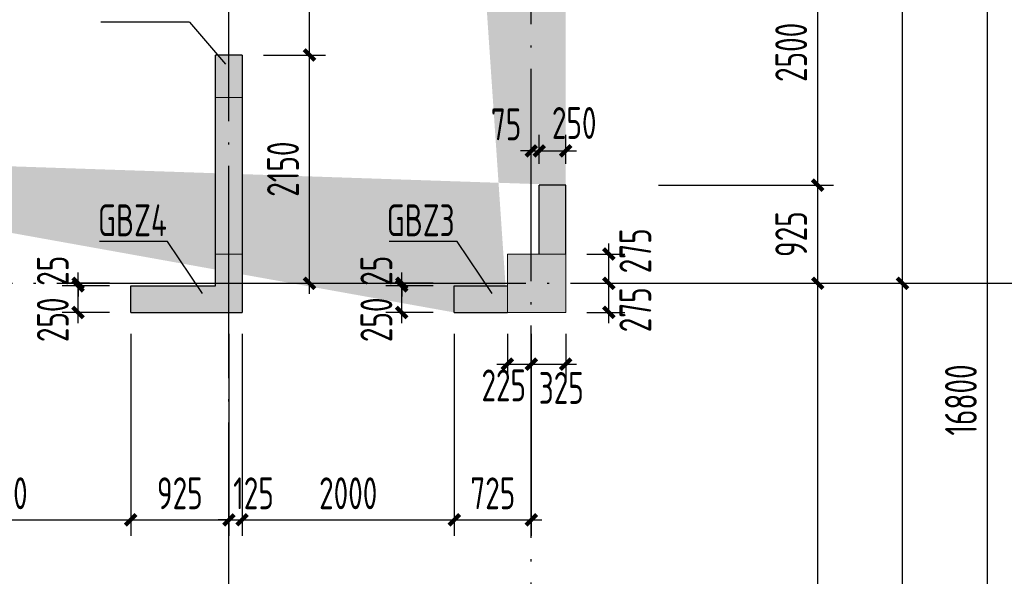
# Model space of a CAD drawing. Extents: x 200000 to 305984, y 78780 to 142585.
# Tile 22 of 25: x 281059 to 290339, y 114622 to 119865. Entities that reach past the tile are written whole.
import ezdxf

# ---------------------------------------------------------------- set-up
doc = ezdxf.new("R2010")
doc.units = 0
doc.header["$LTSCALE"] = 1000
doc.linetypes.add('DASH', pattern=[0.35, 0.25, -0.1])
doc.linetypes.add('DOTE', pattern=[2.42, 2, -0.2, 0.02, -0.2])
doc.layers.get('0').update_dxf_attribs({"linetype": 'CONTINUOUS'})
doc.layers.get('Defpoints').update_dxf_attribs({"linetype": 'CONTINUOUS'})
doc.layers.add('A-ASIS', color=115, linetype='DASH', lineweight=0, plot=False)
for name, color, linetype in [('AXIS', 3, 'CONTINUOUS'), ('S-COLU_DE_TEXT', 7, 'CONTINUOUS'), ('S-COLU_HATCH', 254, 'CONTINUOUS'), ('S-DOTE', 253, 'DOTE'), ('S-PUB_DIM', 3, 'CONTINUOUS'), ('S-TEXT', 7, 'CONTINUOUS'), ('S-WALL', 2, 'CONTINUOUS'), ('S-WALL_HATCH', 252, 'CONTINUOUS')]:
    doc.layers.add(name, color=color, linetype=linetype)
doc.layers.add('S-COLU', color=6, linetype='CONTINUOUS', lineweight=0, transparency=0.54)
doc.layers.add('S-COLU_TH', color=6, linetype='CONTINUOUS', lineweight=0)
doc.styles.add('TSSD_DIMENSION_T3', font='tssdeng.shx', dxfattribs={"width": 0.7, "bigfont": 'Tssdchn.shx'})
doc.styles.add('TSSD_Rein', font='tssdeng.shx', dxfattribs={"width": 0.7, "bigfont": 'Tssdchn.shx'})
doc.dimstyles.new('_TCH_ARCH&&100', dxfattribs={"dimtxt": 300, "dimasz": 100, "dimexe": 150, "dimexo": 200, "dimgap": 100, "dimtad": 1, "dimdec": 0, "dimzin": 0, "dimdsep": 46, "dimtxsty": 'TSSD_DIMENSION_T3', "dimblk": 'ARCHTICK', "dimcen": 0.09, "dimdle": 100, "dimclrt": 7, "dimazin": 2, "dimtfac": 1, "dimtdec": 0, "dimtix": 1, "dimtmove": 2, "dimatfit": 3, "dimfxl": 100, "dimtolj": 1, "dimtzin": 0, "dimarcsym": 0})
doc.dimstyles.new('TSSD_100_100&&100', dxfattribs={"dimtxt": 300, "dimasz": 100, "dimexe": 150, "dimexo": 200, "dimgap": 100, "dimtad": 1, "dimdec": 0, "dimzin": 0, "dimdsep": 46, "dimtxsty": 'TSSD_DIMENSION_T3', "dimblk": 'ARCHTICK', "dimcen": 0, "dimdle": 100, "dimclrt": 7, "dimadec": 0, "dimazin": 0, "dimtfac": 1, "dimtdec": 0, "dimtix": 1, "dimtmove": 2, "dimatfit": 3, "dimfxl": 10000, "dimtolj": 1, "dimtzin": 0, "dimarcsym": 0})

# ---------------------------------------------------------------- blocks, each defined once
blk = doc.blocks.new('_ArchTick')
at = {"color": 0, "linetype": 'ByBlock', "const_width": 0.4}
blk.add_lwpolyline([(-0.5, -0.5), (0.5, 0.5)], dxfattribs=at)
blk = doc.blocks.new('*D51')
at = {"layer": 'AXIS', "color": 0, "lineweight": -2, "transparency": 16777216}
for p, q in [((83750, 14409.5), (83750, 31409.5)), ((80650, 31309.5), (83900, 31309.5)), ((80650, 14509.5), (83900, 14509.5))]:
    blk.add_line(p, q, dxfattribs=at)
at = {"layer": 'Defpoints', "color": 0, "transparency": 16777216}
for p in [(80450, 31309.5), (83750, 31309.5), (80450, 14509.5)]:
    blk.add_point(p, dxfattribs=at)
at = {"layer": 'AXIS', "color": 0, "lineweight": -2, "transparency": 16777216, "xscale": 100, "yscale": 100, "zscale": 100}
for p, rotation in [((83750, 31309.5), 90), ((83750, 14509.5), 270)]:
    blk.add_blockref('_ArchTick', p, dxfattribs=dict(at, rotation=rotation))
at = {"layer": 'AXIS', "color": 7, "transparency": 16777216, "insert": (83500, 22909.5), "char_height": 300, "attachment_point": 5, "rotation": 90, "style": 'TSSD_DIMENSION_T3'}
blk.add_mtext('\\A1;16800', dxfattribs=at)
blk = doc.blocks.new('*D53')
at = {"layer": 'AXIS', "color": 0, "lineweight": -2, "transparency": 16777216}
for p, q in [((82950, 14409.5), (82950, 24109.5)), ((80650, 24009.5), (83100, 24009.5)), ((80650, 14509.5), (83100, 14509.5))]:
    blk.add_line(p, q, dxfattribs=at)
at = {"layer": 'Defpoints', "color": 0, "transparency": 16777216}
for p in [(80450, 24009.5), (82950, 24009.5), (80450, 14509.5)]:
    blk.add_point(p, dxfattribs=at)
at = {"layer": 'AXIS', "color": 0, "lineweight": -2, "transparency": 16777216, "xscale": 100, "yscale": 100, "zscale": 100}
for p, rotation in [((82950, 24009.5), 90), ((82950, 14509.5), 270)]:
    blk.add_blockref('_ArchTick', p, dxfattribs=dict(at, rotation=rotation))
at = {"layer": 'AXIS', "color": 7, "transparency": 16777216, "insert": (82700, 19259.5), "char_height": 300, "attachment_point": 5, "rotation": 90, "style": 'TSSD_DIMENSION_T3'}
blk.add_mtext('\\A1;9500', dxfattribs=at)
blk = doc.blocks.new('*D54')
at = {"layer": 'AXIS', "color": 0, "lineweight": -2, "transparency": 16777216}
for p, q in [((82950, 23909.5), (82950, 31409.5)), ((80650, 31309.5), (83100, 31309.5)), ((80650, 24009.5), (83100, 24009.5))]:
    blk.add_line(p, q, dxfattribs=at)
at = {"layer": 'Defpoints', "color": 0, "transparency": 16777216}
for p in [(80450, 31309.5), (82950, 31309.5), (80450, 24009.5)]:
    blk.add_point(p, dxfattribs=at)
at = {"layer": 'AXIS', "color": 0, "lineweight": -2, "transparency": 16777216, "xscale": 100, "yscale": 100, "zscale": 100}
for p, rotation in [((82950, 31309.5), 90), ((82950, 24009.5), 270)]:
    blk.add_blockref('_ArchTick', p, dxfattribs=dict(at, rotation=rotation))
at = {"layer": 'AXIS', "color": 7, "transparency": 16777216, "insert": (82700, 27659.5), "char_height": 300, "attachment_point": 5, "rotation": 90, "style": 'TSSD_DIMENSION_T3'}
blk.add_mtext('\\A1;7300', dxfattribs=at)
blk = doc.blocks.new('A$C1D0C3E71')
at = {"layer": 'S-COLU_HATCH'}
h = blk.add_hatch(color=256, dxfattribs=at)
h.paths.add_polyline_path([(43150, 24000), (43700, 24000), (43700, 24550), (43150, 24550)], flags=17)
edge = h.paths.add_edge_path()
edge.add_line((42750, 24350), (42750, 24550))
edge.add_line((41750, 24350), (41750, 24550))
edge.add_line((66400, 19075), (66150, 19075))
edge.add_line((66400, 22075), (66150, 22075))
edge.add_line((33500, 19075), (33250, 19075))
edge.add_line((33500, 22075), (33250, 22075))
edge.add_line((30300, 19075), (30050, 19075))
edge.add_line((30300, 22075), (30050, 22075))
edge.add_line((8150, 19075), (7900, 19075))
edge.add_line((8150, 22075), (7900, 22075))
edge.add_line((43400, 23775), (43400, 24000))
edge.add_line((43950, 17800), (43700, 17800))
edge.add_line((43700, 17200), (43700, 17800))
edge.add_line((43950, 17200), (43950, 17800))
edge.add_line((41350, 17800), (41100, 17800))
edge.add_line((41100, 17200), (41100, 17800))
edge.add_line((41350, 17200), (41350, 17800))
edge.add_line((33250, 22075), (33250, 24000))
edge.add_line((33250, 17200), (33250, 19075))
edge.add_line((33500, 22075), (33500, 24000))
edge.add_line((33500, 17200), (33500, 19075))
edge.add_line((30050, 22075), (30050, 24000))
edge.add_line((30050, 17200), (30050, 19075))
edge.add_line((30300, 22075), (30300, 24000))
edge.add_line((30300, 17200), (30300, 19075))
edge.add_line((7900, 22075), (7900, 24000))
edge.add_line((7900, 17200), (7900, 19075))
edge.add_line((8150, 22075), (8150, 24000))
edge.add_line((8150, 17200), (8150, 19075))
edge.add_line((1050, 16650), (1050, 16900))
edge.add_line((550, 16900), (1050, 16900))
edge.add_line((550, 16650), (1050, 16650))
edge.add_line((74300, 20350), (74050, 20350))
edge.add_line((74050, 20350), (74050, 24000))
edge.add_line((74300, 20350), (74300, 24000))
edge.add_line((74300, 17850), (74050, 17850))
edge.add_line((74050, 17200), (74050, 17850))
edge.add_line((74300, 17200), (74300, 17850))
edge.add_line((250, 20350), (250, 24000))
edge.add_line((250, 17200), (250, 17850))
edge.add_line((66700, 7650), (67800, 7650))
edge.add_line((66700, 7400), (67800, 7400))
edge.add_line((44250, 7350), (45275, 7350))
edge.add_line((44250, 7100), (45275, 7100))
edge.add_line((550, 7650), (1650, 7650))
edge.add_line((550, 7400), (1650, 7400))
edge.add_line((74300, 9425), (74050, 9425))
edge.add_line((74050, 7650), (74050, 9425))
edge.add_line((74300, 7650), (74300, 9425))
edge.add_line((66150, 7650), (66150, 9425))
edge.add_line((66400, 7650), (66400, 9425))
edge.add_line((7900, 7650), (7900, 9425))
edge.add_line((8150, 7650), (8150, 9425))
edge.add_line((250, 7650), (250, 9425))
edge.add_line((66150, 9425), (66400, 9425))
edge.add_line((44000, 9425), (44250, 9425))
edge.add_line((30050, 9425), (30300, 9425))
edge.add_line((7900, 9425), (8150, 9425))
edge.add_line((72650, 7400), (72650, 7650))
edge.add_line((67800, 7650), (67800, 7400))
edge.add_line((45275, 7350), (45275, 7100))
edge.add_line((29025, 7100), (29025, 7350))
edge.add_line((6500, 7400), (6500, 7650))
edge.add_line((1650, 7650), (1650, 7400))
edge.add_line((72650, 7650), (73750, 7650))
edge.add_line((72650, 7400), (73750, 7400))
edge.add_line((29025, 7350), (30050, 7350))
edge.add_line((29025, 7100), (30050, 7100))
edge.add_line((6500, 7650), (7600, 7650))
edge.add_line((6500, 7400), (7600, 7400))
edge.add_line((43400, 21375), (43150, 21375))
edge.add_line((43150, 21375), (43150, 21900))
edge.add_line((41350, 21375), (41100, 21375))
edge.add_line((41350, 21375), (41350, 21900))
edge.add_line((41349, 22150), (43150, 22150))
edge.add_line((41349, 21900), (43150, 21900))
edge.add_line((43400, 23775), (43150, 23775))
edge.add_line((43150, 23775), (43150, 24000))
edge.add_line((43400, 22375), (43150, 22375))
edge.add_line((43150, 22150), (43150, 22375))
edge.add_line((43400, 22375), (43400, 21375))
edge.add_line((41350, 23775), (41100, 23775))
edge.add_line((41100, 23775), (41100, 24000))
edge.add_line((41350, 23775), (41350, 24000))
edge.add_line((41350, 22375), (41100, 22375))
edge.add_line((41100, 22375), (41100, 21375))
edge.add_line((41350, 22150), (41350, 22375))
edge.add_line((73250, 16650), (73250, 16900))
edge.add_line((73250, 16900), (73750, 16900))
edge.add_line((73250, 16650), (73750, 16650))
edge.add_line((73250, 24000), (73250, 24250))
edge.add_line((73250, 24250), (73750, 24250))
edge.add_line((73250, 24000), (73750, 24000))
edge.add_line((6600, 16650), (6600, 16900))
edge.add_line((6600, 16900), (7600, 16900))
edge.add_line((6600, 16650), (7600, 16650))
edge.add_line((6600, 24000), (6600, 24250))
edge.add_line((6600, 24250), (7600, 24250))
edge.add_line((6600, 24000), (7600, 24000))
edge.add_line((44000, 7650), (44000, 9425))
edge.add_line((44250, 7650), (44250, 9425))
edge.add_line((30050, 7650), (30050, 9425))
edge.add_line((30300, 7650), (30300, 9425))
edge.add_line((67700, 24000), (67700, 24250))
edge.add_line((66700, 24250), (67700, 24250))
edge.add_line((66700, 24000), (67700, 24000))
edge.add_line((42750, 24550), (43350, 24550))
edge.add_line((41350, 24550), (41750, 24550))
edge.add_line((42750, 24350), (43150, 24350))
edge.add_line((41350, 24350), (41750, 24350))
edge.add_line((32525, 24300), (32525, 24550))
edge.add_line((32525, 24550), (32950, 24550))
edge.add_line((32525, 24300), (32950, 24300))
edge.add_line((31025, 24300), (31025, 24550))
edge.add_line((30600, 24550), (31025, 24550))
edge.add_line((30600, 24300), (31025, 24300))
edge.add_line((1050, 24000), (1050, 24250))
edge.add_line((550, 24250), (1050, 24250))
edge.add_line((550, 24000), (1050, 24000))
edge.add_line((67700, 16650), (67700, 16900))
edge.add_line((66700, 16900), (67700, 16900))
edge.add_line((66700, 16650), (67700, 16650))
edge.add_line((42500, 16650), (42500, 16900))
edge.add_line((41350, 16900), (42500, 16900))
edge.add_line((41350, 16650), (42500, 16650))
edge.add_line((32525, 16650), (32525, 16900))
edge.add_line((32525, 16900), (32950, 16900))
edge.add_line((32525, 16650), (32950, 16650))
edge.add_line((31025, 16650), (31025, 16900))
edge.add_line((30600, 16900), (31025, 16900))
edge.add_line((30600, 16650), (31025, 16650))
edge.add_line((66150, 22075), (66150, 24000))
edge.add_line((66150, 17200), (66150, 19075))
edge.add_line((66400, 22075), (66400, 24000))
edge.add_line((66400, 17200), (66400, 19075))
edge.add_line((250, 20350), (0, 20350))
edge.add_line((0, 20350), (0, 24000))
edge.add_line((250, 17850), (0, 17850))
edge.add_line((0, 17200), (0, 17850))
edge.add_line((250, 9425), (0, 9425))
edge.add_line((0, 7650), (0, 9425))
blk.add_hatch(color=256, dxfattribs=at).paths.add_polyline_path([(73750, 16650), (74300, 16650), (74300, 17200), (73750, 17200)], flags=17)
at = {"layer": 'S-WALL_HATCH'}
blk.add_hatch(color=256, dxfattribs=at).paths.add_polyline_path([(71250, 19075), (71000, 19075), (71000, 16900), (70200, 16900), (70200, 16650), (71250, 16650)], flags=17)
for points in [[(74300, 17850), (74050, 17850), (74050, 17200), (74300, 17200)], [(73750, 16900), (73250, 16900), (73250, 16650), (73750, 16650)]]:
    blk.add_hatch(color=256, dxfattribs=at).paths.add_polyline_path(points)
at = {"layer": 'S-COLU'}
blk.add_lwpolyline([(73750, 16650), (74300, 16650), (74300, 17200), (73750, 17200)], close=True, dxfattribs=at)
at = {"layer": 'S-WALL'}
for p, q in [((71000, 16900), (71000, 19075)), ((71250, 19075), (71250, 16650)), ((74050, 17200), (74050, 17850)), ((74300, 17850), (74050, 17850)), ((74300, 17200), (74300, 17850)), ((70200, 16900), (71000, 16900)), ((70200, 16650), (70200, 16900)), ((73250, 16900), (73750, 16900)), ((73250, 16650), (73250, 16900)), ((70200, 16650), (71250, 16650)), ((73250, 16650), (73750, 16650))]:
    blk.add_line(p, q, dxfattribs=at)
blk.add_lwpolyline([(71250, 19075), (71000, 19075)], dxfattribs=at)
blk = doc.blocks.new('A$C100C3D72')
at = {"layer": 'S-DOTE', "linetype": 'DOTE'}
blk.add_line((67950, 300), (67950, 20664.1), dxfattribs=at)
blk = doc.blocks.new('*D216')
at = {"layer": 'Defpoints', "color": 0, "transparency": 16777216}
for p in [(77715.4, 21109.5), (79415.4, 21109.5), (77715.4, 13609.5)]:
    blk.add_point(p, dxfattribs=at)
at = {"layer": 'S-PUB_DIM', "color": 0, "lineweight": -2, "transparency": 16777216}
for p, q in [((79415.4, 13509.5), (79415.4, 21209.5)), ((77915.4, 21109.5), (79565.4, 21109.5)), ((77915.4, 13609.5), (79565.4, 13609.5))]:
    blk.add_line(p, q, dxfattribs=at)
at = {"layer": 'S-PUB_DIM', "color": 0, "lineweight": -2, "transparency": 16777216, "xscale": 100, "yscale": 100, "zscale": 100}
for p, rotation in [((79415.4, 21109.5), 90), ((79415.4, 13609.5), 270)]:
    blk.add_blockref('_ArchTick', p, dxfattribs=dict(at, rotation=rotation))
at = {"layer": 'S-PUB_DIM', "color": 7, "transparency": 16777216, "insert": (79165.4, 17359.5), "char_height": 300, "attachment_point": 5, "rotation": 90, "style": 'TSSD_DIMENSION_T3'}
blk.add_mtext('\\A1;7500', dxfattribs=at)
blk = doc.blocks.new('*D217')
at = {"layer": 'Defpoints', "color": 0, "transparency": 16777216}
for p in [(77715.4, 22034.5), (79415.4, 22034.5), (77715.4, 21109.5)]:
    blk.add_point(p, dxfattribs=at)
at = {"layer": 'S-PUB_DIM', "color": 0, "lineweight": -2, "transparency": 16777216}
for p, q in [((79415.4, 21009.5), (79415.4, 22134.5)), ((77915.4, 22034.5), (79565.4, 22034.5)), ((77915.4, 21109.5), (79565.4, 21109.5))]:
    blk.add_line(p, q, dxfattribs=at)
at = {"layer": 'S-PUB_DIM', "color": 0, "lineweight": -2, "transparency": 16777216, "xscale": 100, "yscale": 100, "zscale": 100}
for p, rotation in [((79415.4, 22034.5), 90), ((79415.4, 21109.5), 270)]:
    blk.add_blockref('_ArchTick', p, dxfattribs=dict(at, rotation=rotation))
at = {"layer": 'S-PUB_DIM', "color": 7, "transparency": 16777216, "insert": (79165.4, 21572), "char_height": 300, "attachment_point": 5, "rotation": 90, "style": 'TSSD_DIMENSION_T3'}
blk.add_mtext('\\A1;925', dxfattribs=at)
blk = doc.blocks.new('*D218')
at = {"layer": 'Defpoints', "color": 0, "transparency": 16777216}
for p in [(77715.4, 24534.5), (79415.4, 24534.5), (77715.4, 22034.5)]:
    blk.add_point(p, dxfattribs=at)
at = {"layer": 'S-PUB_DIM', "color": 0, "lineweight": -2, "transparency": 16777216}
for p, q in [((79415.4, 21934.5), (79415.4, 24634.5)), ((77915.4, 24534.5), (79565.4, 24534.5)), ((77915.4, 22034.5), (79565.4, 22034.5))]:
    blk.add_line(p, q, dxfattribs=at)
at = {"layer": 'S-PUB_DIM', "color": 0, "lineweight": -2, "transparency": 16777216, "xscale": 100, "yscale": 100, "zscale": 100}
for p, rotation in [((79415.4, 24534.5), 90), ((79415.4, 22034.5), 270)]:
    blk.add_blockref('_ArchTick', p, dxfattribs=dict(at, rotation=rotation))
at = {"layer": 'S-PUB_DIM', "color": 7, "transparency": 16777216, "insert": (79165.4, 23284.5), "char_height": 300, "attachment_point": 5, "rotation": 90, "style": 'TSSD_DIMENSION_T3'}
blk.add_mtext('\\A1;2500', dxfattribs=at)
blk = doc.blocks.new('*D273')
at = {"layer": 'Defpoints', "color": 0, "transparency": 16777216}
for p in [(75990.4, 20834.5), (76715.4, 20834.5), (76715.4, 18881)]:
    blk.add_point(p, dxfattribs=at)
at = {"layer": 'S-PUB_DIM', "color": 0, "lineweight": -2, "transparency": 16777216}
for p, q in [((75990.4, 20634.5), (75990.4, 18731)), ((76715.4, 20634.5), (76715.4, 18731)), ((75890.4, 18881), (76815.4, 18881))]:
    blk.add_line(p, q, dxfattribs=at)
at = {"layer": 'S-PUB_DIM', "color": 0, "lineweight": -2, "transparency": 16777216, "xscale": 100, "yscale": 100, "zscale": 100, "rotation": 180}
blk.add_blockref('_ArchTick', (75990.4, 18881), dxfattribs=at)
at = {"layer": 'S-PUB_DIM', "color": 0, "lineweight": -2, "transparency": 16777216, "xscale": 100, "yscale": 100, "zscale": 100}
blk.add_blockref('_ArchTick', (76715.4, 18881), dxfattribs=at)
at = {"layer": 'S-PUB_DIM', "color": 7, "transparency": 16777216, "insert": (76352.9, 19131), "char_height": 300, "attachment_point": 5, "style": 'TSSD_DIMENSION_T3'}
blk.add_mtext('\\A1;725', dxfattribs=at)
blk = doc.blocks.new('*D274')
at = {"layer": 'Defpoints', "color": 0, "transparency": 16777216}
for p in [(73990.4, 20834.5), (75990.4, 20834.5), (75990.4, 18881)]:
    blk.add_point(p, dxfattribs=at)
at = {"layer": 'S-PUB_DIM', "color": 0, "lineweight": -2, "transparency": 16777216}
for p, q in [((73990.4, 20634.5), (73990.4, 18731)), ((75990.4, 20634.5), (75990.4, 18731)), ((73890.4, 18881), (76090.4, 18881))]:
    blk.add_line(p, q, dxfattribs=at)
at = {"layer": 'S-PUB_DIM', "color": 0, "lineweight": -2, "transparency": 16777216, "xscale": 100, "yscale": 100, "zscale": 100, "rotation": 180}
blk.add_blockref('_ArchTick', (73990.4, 18881), dxfattribs=at)
at = {"layer": 'S-PUB_DIM', "color": 0, "lineweight": -2, "transparency": 16777216, "xscale": 100, "yscale": 100, "zscale": 100}
blk.add_blockref('_ArchTick', (75990.4, 18881), dxfattribs=at)
at = {"layer": 'S-PUB_DIM', "color": 7, "transparency": 16777216, "insert": (74990.4, 19131), "char_height": 300, "attachment_point": 5, "style": 'TSSD_DIMENSION_T3'}
blk.add_mtext('\\A1;2000', dxfattribs=at)
blk = doc.blocks.new('*D275')
at = {"layer": 'Defpoints', "color": 0, "transparency": 16777216}
for p in [(73865.4, 20834.5), (73990.4, 20834.5), (73990.4, 18881)]:
    blk.add_point(p, dxfattribs=at)
at = {"layer": 'S-PUB_DIM', "color": 0, "lineweight": -2, "transparency": 16777216}
for p, q in [((73865.4, 20634.5), (73865.4, 18731)), ((73990.4, 20634.5), (73990.4, 18731)), ((73865.4, 18881), (73765.4, 18881)), ((73865.4, 18881), (73990.4, 18881)), ((73990.4, 18881), (74090.4, 18881))]:
    blk.add_line(p, q, dxfattribs=at)
at = {"layer": 'S-PUB_DIM', "color": 0, "lineweight": -2, "transparency": 16777216, "xscale": 100, "yscale": 100, "zscale": 100}
blk.add_blockref('_ArchTick', (73865.4, 18881), dxfattribs=at)
at = {"layer": 'S-PUB_DIM', "color": 0, "lineweight": -2, "transparency": 16777216, "xscale": 100, "yscale": 100, "zscale": 100, "rotation": 180}
blk.add_blockref('_ArchTick', (73990.4, 18881), dxfattribs=at)
at = {"layer": 'S-PUB_DIM', "color": 7, "transparency": 16777216, "insert": (74097.3, 19131), "char_height": 300, "attachment_point": 5, "style": 'TSSD_DIMENSION_T3'}
blk.add_mtext('\\A1;125', dxfattribs=at)
blk = doc.blocks.new('*D276')
at = {"layer": 'Defpoints', "color": 0, "transparency": 16777216}
for p in [(72940.4, 20834.5), (73865.4, 20834.5), (73865.4, 18881)]:
    blk.add_point(p, dxfattribs=at)
at = {"layer": 'S-PUB_DIM', "color": 0, "lineweight": -2, "transparency": 16777216}
for p, q in [((72940.4, 20634.5), (72940.4, 18731)), ((73865.4, 20634.5), (73865.4, 18731)), ((72840.4, 18881), (73965.4, 18881))]:
    blk.add_line(p, q, dxfattribs=at)
at = {"layer": 'S-PUB_DIM', "color": 0, "lineweight": -2, "transparency": 16777216, "xscale": 100, "yscale": 100, "zscale": 100, "rotation": 180}
blk.add_blockref('_ArchTick', (72940.4, 18881), dxfattribs=at)
at = {"layer": 'S-PUB_DIM', "color": 0, "lineweight": -2, "transparency": 16777216, "xscale": 100, "yscale": 100, "zscale": 100}
blk.add_blockref('_ArchTick', (73865.4, 18881), dxfattribs=at)
at = {"layer": 'S-PUB_DIM', "color": 7, "transparency": 16777216, "insert": (73402.9, 19131), "char_height": 300, "attachment_point": 5, "style": 'TSSD_DIMENSION_T3'}
blk.add_mtext('\\A1;925', dxfattribs=at)
blk = doc.blocks.new('*D277')
at = {"layer": 'Defpoints', "color": 0, "transparency": 16777216}
for p in [(70440.4, 20834.5), (72940.4, 20834.5), (72940.4, 18881)]:
    blk.add_point(p, dxfattribs=at)
at = {"layer": 'S-PUB_DIM', "color": 0, "lineweight": -2, "transparency": 16777216}
for p, q in [((70440.4, 20634.5), (70440.4, 18731)), ((72940.4, 20634.5), (72940.4, 18731)), ((70340.4, 18881), (73040.4, 18881))]:
    blk.add_line(p, q, dxfattribs=at)
at = {"layer": 'S-PUB_DIM', "color": 0, "lineweight": -2, "transparency": 16777216, "xscale": 100, "yscale": 100, "zscale": 100, "rotation": 180}
blk.add_blockref('_ArchTick', (70440.4, 18881), dxfattribs=at)
at = {"layer": 'S-PUB_DIM', "color": 0, "lineweight": -2, "transparency": 16777216, "xscale": 100, "yscale": 100, "zscale": 100}
blk.add_blockref('_ArchTick', (72940.4, 18881), dxfattribs=at)
at = {"layer": 'S-PUB_DIM', "color": 7, "transparency": 16777216, "insert": (71690.4, 19131), "char_height": 300, "attachment_point": 5, "style": 'TSSD_DIMENSION_T3'}
blk.add_mtext('\\A1;2500', dxfattribs=at)
blk = doc.blocks.new('*D300')
at = {"layer": 'Defpoints', "color": 0, "transparency": 16777216}
for p in [(72444.4, 21084.5), (72940.4, 21084.5), (72940.4, 20834.5)]:
    blk.add_point(p, dxfattribs=at)
at = {"layer": 'S-PUB_DIM', "color": 0, "lineweight": -2, "transparency": 16777216}
for p, q in [((72444.4, 20734.5), (72444.4, 21184.5)), ((72740.4, 21084.5), (72294.4, 21084.5)), ((72740.4, 20834.5), (72294.4, 20834.5))]:
    blk.add_line(p, q, dxfattribs=at)
at = {"layer": 'S-PUB_DIM', "color": 0, "lineweight": -2, "transparency": 16777216, "xscale": 100, "yscale": 100, "zscale": 100}
for p, rotation in [((72444.4, 21084.5), 90), ((72444.4, 20834.5), 270)]:
    blk.add_blockref('_ArchTick', p, dxfattribs=dict(at, rotation=rotation))
at = {"layer": 'S-PUB_DIM', "color": 7, "transparency": 16777216, "insert": (72205.6, 20765.2), "char_height": 300, "attachment_point": 5, "rotation": 90, "style": 'TSSD_DIMENSION_T3'}
blk.add_mtext('\\A1;250', dxfattribs=at)
blk = doc.blocks.new('*D301')
at = {"layer": 'Defpoints', "color": 0, "transparency": 16777216}
for p in [(72444.4, 21109.5), (72940.4, 21109.5), (72940.4, 21084.5)]:
    blk.add_point(p, dxfattribs=at)
at = {"layer": 'S-PUB_DIM', "color": 0, "lineweight": -2, "transparency": 16777216}
for p, q in [((72444.4, 21109.5), (72444.4, 21209.5)), ((72740.4, 21109.5), (72294.4, 21109.5)), ((72740.4, 21084.5), (72294.4, 21084.5)), ((72444.4, 21084.5), (72444.4, 21109.5)), ((72444.4, 21084.5), (72444.4, 20984.5))]:
    blk.add_line(p, q, dxfattribs=at)
at = {"layer": 'S-PUB_DIM', "color": 0, "lineweight": -2, "transparency": 16777216, "xscale": 100, "yscale": 100, "zscale": 100}
for p, rotation in [((72444.4, 21109.5), 270), ((72444.4, 21084.5), 90)]:
    blk.add_blockref('_ArchTick', p, dxfattribs=dict(at, rotation=rotation))
at = {"layer": 'S-PUB_DIM', "color": 7, "transparency": 16777216, "insert": (72205.6, 21227), "char_height": 300, "attachment_point": 5, "rotation": 90, "style": 'TSSD_DIMENSION_T3'}
blk.add_mtext('\\A1;25', dxfattribs=at)
blk = doc.blocks.new('*D302')
at = {"layer": 'Defpoints', "color": 0, "transparency": 16777216}
for p in [(75494.4, 21084.5), (75990.4, 21084.5), (75990.4, 20834.5)]:
    blk.add_point(p, dxfattribs=at)
at = {"layer": 'S-PUB_DIM', "color": 0, "lineweight": -2, "transparency": 16777216}
for p, q in [((75494.4, 20734.5), (75494.4, 21184.5)), ((75790.4, 21084.5), (75344.4, 21084.5)), ((75790.4, 20834.5), (75344.4, 20834.5))]:
    blk.add_line(p, q, dxfattribs=at)
at = {"layer": 'S-PUB_DIM', "color": 0, "lineweight": -2, "transparency": 16777216, "xscale": 100, "yscale": 100, "zscale": 100}
for p, rotation in [((75494.4, 21084.5), 90), ((75494.4, 20834.5), 270)]:
    blk.add_blockref('_ArchTick', p, dxfattribs=dict(at, rotation=rotation))
at = {"layer": 'S-PUB_DIM', "color": 7, "transparency": 16777216, "insert": (75255.6, 20765.2), "char_height": 300, "attachment_point": 5, "rotation": 90, "style": 'TSSD_DIMENSION_T3'}
blk.add_mtext('\\A1;250', dxfattribs=at)
blk = doc.blocks.new('*D303')
at = {"layer": 'Defpoints', "color": 0, "transparency": 16777216}
for p in [(75494.4, 21109.5), (75990.4, 21109.5), (75990.4, 21084.5)]:
    blk.add_point(p, dxfattribs=at)
at = {"layer": 'S-PUB_DIM', "color": 0, "lineweight": -2, "transparency": 16777216}
for p, q in [((75494.4, 21109.5), (75494.4, 21209.5)), ((75790.4, 21109.5), (75344.4, 21109.5)), ((75790.4, 21084.5), (75344.4, 21084.5)), ((75494.4, 21084.5), (75494.4, 21109.5)), ((75494.4, 21084.5), (75494.4, 20984.5))]:
    blk.add_line(p, q, dxfattribs=at)
at = {"layer": 'S-PUB_DIM', "color": 0, "lineweight": -2, "transparency": 16777216, "xscale": 100, "yscale": 100, "zscale": 100}
for p, rotation in [((75494.4, 21109.5), 270), ((75494.4, 21084.5), 90)]:
    blk.add_blockref('_ArchTick', p, dxfattribs=dict(at, rotation=rotation))
at = {"layer": 'S-PUB_DIM', "color": 7, "transparency": 16777216, "insert": (75255.6, 21227), "char_height": 300, "attachment_point": 5, "rotation": 90, "style": 'TSSD_DIMENSION_T3'}
blk.add_mtext('\\A1;25', dxfattribs=at)
blk = doc.blocks.new('*D306')
at = {"layer": 'Defpoints', "color": 0, "transparency": 16777216}
for p in [(77040.4, 22356.1), (76790.4, 22034.5), (77040.4, 22034.5)]:
    blk.add_point(p, dxfattribs=at)
at = {"layer": 'S-PUB_DIM', "color": 0, "lineweight": -2, "transparency": 16777216}
for p, q in [((76790.4, 22234.5), (76790.4, 22506.1)), ((77040.4, 22234.5), (77040.4, 22506.1)), ((76690.4, 22356.1), (77140.4, 22356.1))]:
    blk.add_line(p, q, dxfattribs=at)
at = {"layer": 'S-PUB_DIM', "color": 0, "lineweight": -2, "transparency": 16777216, "xscale": 100, "yscale": 100, "zscale": 100, "rotation": 180}
blk.add_blockref('_ArchTick', (76790.4, 22356.1), dxfattribs=at)
at = {"layer": 'S-PUB_DIM', "color": 0, "lineweight": -2, "transparency": 16777216, "xscale": 100, "yscale": 100, "zscale": 100}
blk.add_blockref('_ArchTick', (77040.4, 22356.1), dxfattribs=at)
at = {"layer": 'S-PUB_DIM', "color": 7, "transparency": 16777216, "insert": (77120.5, 22619.3), "char_height": 300, "attachment_point": 5, "style": 'TSSD_DIMENSION_T3'}
blk.add_mtext('\\A1;250', dxfattribs=at)
blk = doc.blocks.new('*D307')
at = {"layer": 'Defpoints', "color": 0, "transparency": 16777216}
for p in [(76790.4, 22356.1), (76715.4, 22034.5), (76790.4, 22034.5)]:
    blk.add_point(p, dxfattribs=at)
at = {"layer": 'S-PUB_DIM', "color": 0, "lineweight": -2, "transparency": 16777216}
for p, q in [((76715.4, 22234.5), (76715.4, 22506.1)), ((76790.4, 22234.5), (76790.4, 22506.1)), ((76715.4, 22356.1), (76615.4, 22356.1)), ((76715.4, 22356.1), (76790.4, 22356.1)), ((76790.4, 22356.1), (76890.4, 22356.1))]:
    blk.add_line(p, q, dxfattribs=at)
at = {"layer": 'S-PUB_DIM', "color": 0, "lineweight": -2, "transparency": 16777216, "xscale": 100, "yscale": 100, "zscale": 100}
blk.add_blockref('_ArchTick', (76715.4, 22356.1), dxfattribs=at)
at = {"layer": 'S-PUB_DIM', "color": 0, "lineweight": -2, "transparency": 16777216, "xscale": 100, "yscale": 100, "zscale": 100, "rotation": 180}
blk.add_blockref('_ArchTick', (76790.4, 22356.1), dxfattribs=at)
at = {"layer": 'S-PUB_DIM', "color": 7, "transparency": 16777216, "insert": (76478.1, 22606.1), "char_height": 300, "attachment_point": 5, "style": 'TSSD_DIMENSION_T3'}
blk.add_mtext('\\A1;75', dxfattribs=at)
blk = doc.blocks.new('*D318')
at = {"layer": 'Defpoints', "color": 0, "transparency": 16777216}
for p in [(73990.4, 23259.5), (74625.7, 23259.5), (73990.4, 21109.5)]:
    blk.add_point(p, dxfattribs=at)
at = {"layer": 'S-PUB_DIM', "color": 0, "lineweight": -2, "transparency": 16777216}
for p, q in [((74625.7, 21009.5), (74625.7, 23359.5)), ((74190.4, 23259.5), (74775.7, 23259.5)), ((74190.4, 21109.5), (74775.7, 21109.5))]:
    blk.add_line(p, q, dxfattribs=at)
at = {"layer": 'S-PUB_DIM', "color": 0, "lineweight": -2, "transparency": 16777216, "xscale": 100, "yscale": 100, "zscale": 100}
for p, rotation in [((74625.7, 23259.5), 90), ((74625.7, 21109.5), 270)]:
    blk.add_blockref('_ArchTick', p, dxfattribs=dict(at, rotation=rotation))
at = {"layer": 'S-PUB_DIM', "color": 7, "transparency": 16777216, "insert": (74375.7, 22184.5), "char_height": 300, "attachment_point": 5, "rotation": 90, "style": 'TSSD_DIMENSION_T3'}
blk.add_mtext('\\A1;2150', dxfattribs=at)
blk = doc.blocks.new('*D319')
at = {"layer": 'Defpoints', "color": 0, "transparency": 16777216}
for p in [(73990.4, 26259.5), (74625.7, 26259.5), (73990.4, 23259.5)]:
    blk.add_point(p, dxfattribs=at)
at = {"layer": 'S-PUB_DIM', "color": 0, "lineweight": -2, "transparency": 16777216}
for p, q in [((74625.7, 23159.5), (74625.7, 26359.5)), ((74190.4, 26259.5), (74775.7, 26259.5)), ((74190.4, 23259.5), (74775.7, 23259.5))]:
    blk.add_line(p, q, dxfattribs=at)
at = {"layer": 'S-PUB_DIM', "color": 0, "lineweight": -2, "transparency": 16777216, "xscale": 100, "yscale": 100, "zscale": 100}
for p, rotation in [((74625.7, 26259.5), 90), ((74625.7, 23259.5), 270)]:
    blk.add_blockref('_ArchTick', p, dxfattribs=dict(at, rotation=rotation))
at = {"layer": 'S-PUB_DIM', "color": 7, "transparency": 16777216, "insert": (74375.7, 24759.5), "char_height": 300, "attachment_point": 5, "rotation": 90, "style": 'TSSD_DIMENSION_T3'}
blk.add_mtext('\\A1;3000', dxfattribs=at)
blk = doc.blocks.new('*D334')
at = {"layer": 'Defpoints', "color": 0, "transparency": 16777216}
for p in [(77040.4, 21109.5), (77446.6, 21109.5), (77040.4, 20834.5)]:
    blk.add_point(p, dxfattribs=at)
at = {"layer": 'S-PUB_DIM', "color": 0, "lineweight": -2, "transparency": 16777216}
for p, q in [((77446.6, 20734.5), (77446.6, 21209.5)), ((77240.4, 21109.5), (77596.6, 21109.5)), ((77240.4, 20834.5), (77596.6, 20834.5))]:
    blk.add_line(p, q, dxfattribs=at)
at = {"layer": 'S-PUB_DIM', "color": 0, "lineweight": -2, "transparency": 16777216, "xscale": 100, "yscale": 100, "zscale": 100}
for p, rotation in [((77446.6, 21109.5), 90), ((77446.6, 20834.5), 270)]:
    blk.add_blockref('_ArchTick', p, dxfattribs=dict(at, rotation=rotation))
at = {"layer": 'S-PUB_DIM', "color": 7, "transparency": 16777216, "insert": (77696.6, 20859.5), "char_height": 300, "attachment_point": 5, "rotation": 90, "style": 'TSSD_DIMENSION_T3'}
blk.add_mtext('\\A1;275', dxfattribs=at)
blk = doc.blocks.new('*D335')
at = {"layer": 'Defpoints', "color": 0, "transparency": 16777216}
for p in [(77040.4, 21384.5), (77446.6, 21384.5), (77040.4, 21109.5)]:
    blk.add_point(p, dxfattribs=at)
at = {"layer": 'S-PUB_DIM', "color": 0, "lineweight": -2, "transparency": 16777216}
for p, q in [((77446.6, 21009.5), (77446.6, 21484.5)), ((77240.4, 21384.5), (77596.6, 21384.5)), ((77240.4, 21109.5), (77596.6, 21109.5))]:
    blk.add_line(p, q, dxfattribs=at)
at = {"layer": 'S-PUB_DIM', "color": 0, "lineweight": -2, "transparency": 16777216, "xscale": 100, "yscale": 100, "zscale": 100}
for p, rotation in [((77446.6, 21384.5), 90), ((77446.6, 21109.5), 270)]:
    blk.add_blockref('_ArchTick', p, dxfattribs=dict(at, rotation=rotation))
at = {"layer": 'S-PUB_DIM', "color": 7, "transparency": 16777216, "insert": (77696.6, 21414.5), "char_height": 300, "attachment_point": 5, "rotation": 90, "style": 'TSSD_DIMENSION_T3'}
blk.add_mtext('\\A1;275', dxfattribs=at)
blk = doc.blocks.new('*D336')
at = {"layer": 'Defpoints', "color": 0, "transparency": 16777216}
for p in [(76715.4, 20834.5), (77040.4, 20834.5), (77040.4, 20347.6)]:
    blk.add_point(p, dxfattribs=at)
at = {"layer": 'S-PUB_DIM', "color": 0, "lineweight": -2, "transparency": 16777216}
for p, q in [((76715.4, 20634.5), (76715.4, 20197.6)), ((77040.4, 20634.5), (77040.4, 20197.6)), ((76615.4, 20347.6), (77140.4, 20347.6))]:
    blk.add_line(p, q, dxfattribs=at)
at = {"layer": 'S-PUB_DIM', "color": 0, "lineweight": -2, "transparency": 16777216, "xscale": 100, "yscale": 100, "zscale": 100, "rotation": 180}
blk.add_blockref('_ArchTick', (76715.4, 20347.6), dxfattribs=at)
at = {"layer": 'S-PUB_DIM', "color": 0, "lineweight": -2, "transparency": 16777216, "xscale": 100, "yscale": 100, "zscale": 100}
blk.add_blockref('_ArchTick', (77040.4, 20347.6), dxfattribs=at)
at = {"layer": 'S-PUB_DIM', "color": 7, "transparency": 16777216, "insert": (76998.5, 20123.3), "char_height": 300, "attachment_point": 5, "style": 'TSSD_DIMENSION_T3'}
blk.add_mtext('\\A1;325', dxfattribs=at)
blk = doc.blocks.new('*D337')
at = {"layer": 'Defpoints', "color": 0, "transparency": 16777216}
for p in [(76490.4, 20834.5), (76715.4, 20834.5), (76715.4, 20347.6)]:
    blk.add_point(p, dxfattribs=at)
at = {"layer": 'S-PUB_DIM', "color": 0, "lineweight": -2, "transparency": 16777216}
for p, q in [((76490.4, 20634.5), (76490.4, 20197.6)), ((76715.4, 20634.5), (76715.4, 20197.6)), ((76390.4, 20347.6), (76815.4, 20347.6))]:
    blk.add_line(p, q, dxfattribs=at)
at = {"layer": 'S-PUB_DIM', "color": 0, "lineweight": -2, "transparency": 16777216, "xscale": 100, "yscale": 100, "zscale": 100, "rotation": 180}
blk.add_blockref('_ArchTick', (76490.4, 20347.6), dxfattribs=at)
at = {"layer": 'S-PUB_DIM', "color": 0, "lineweight": -2, "transparency": 16777216, "xscale": 100, "yscale": 100, "zscale": 100}
blk.add_blockref('_ArchTick', (76715.4, 20347.6), dxfattribs=at)
at = {"layer": 'S-PUB_DIM', "color": 7, "transparency": 16777216, "insert": (76456.2, 20147.5), "char_height": 300, "attachment_point": 5, "style": 'TSSD_DIMENSION_T3'}
blk.add_mtext('\\A1;225', dxfattribs=at)
blk = doc.blocks.new('A$C29EC7EF9')
at = {"layer": 'S-COLU_HATCH'}
for points in [[(71000, 11975), (71250, 11975), (71250, 11575), (71000, 11575)], [(73750, 9550), (73250, 9550), (73250, 9800), (73750, 9800), (73750, 10100), (74050, 10100), (74050, 10750), (74300, 10750), (74300, 9550), (74050, 9550), (74050, 9550)], [(71000, 9550), (70200, 9550), (70200, 9800), (71000, 9800), (71000, 10100), (71250, 10100), (71250, 9550)]]:
    blk.add_hatch(color=256, dxfattribs=at).paths.add_polyline_path(points)
at = {"layer": 'S-COLU_TH'}
for points in [[(71000, 11975), (71250, 11975), (71250, 11575), (71000, 11575), (71000, 11975)], [(73750, 9550), (73250, 9550), (73250, 9800), (73750, 9800), (73750, 10100), (74050, 10100), (74050, 10750), (74300, 10750), (74300, 9550), (74050, 9550), (74050, 9550)], [(71000, 9550), (70200, 9550), (70200, 9800), (71000, 9800), (71000, 10100), (71250, 10100), (71250, 9550)]]:
    blk.add_lwpolyline(points, close=True, dxfattribs=at)
blk = doc.blocks.new('A$C338D70EA')
at = {"layer": 'A-ASIS'}
for points in [[(83750, 1450), (1500, 1450), (1500, 37189.7), (83750, 37189.7)], [(82950, 2250), (2300, 2250), (2300, 36389.7), (82950, 36389.7)], [(82150, 3050), (3100, 3050), (3100, 35589.7), (82150, 35589.7)]]:
    blk.add_lwpolyline(points, close=True, dxfattribs=at)
at = {"layer": 'AXIS'}
blk.add_line((80450, 24009.5), (84450, 24009.5), dxfattribs=at)
at = {"layer": 'S-DOTE', "linetype": 'DOTE'}
for p, q in [((79450, 2250), (79450, 34114.7)), ((4800, 24009.5), (80450, 24009.5))]:
    blk.add_line(p, q, dxfattribs=at)
at = {"layer": 'AXIS'}
for p1, p2, distance, picture, middle in [((80450, 14509.5), (80450, 31309.5), -3300, '*D51', (83500, 22909.5)), ((80450, 24009.5), (80450, 31309.5), -2500, '*D54', (82700, 27659.5)), ((80450, 14509.5), (80450, 24009.5), -2500, '*D53', (82700, 19259.5))]:
    dim = blk.add_aligned_dim(p1=p1, p2=p2, distance=distance, dimstyle='_TCH_ARCH&&100', dxfattribs=at)
    dim.commit()
    dim.dimension.update_dxf_attribs({"geometry": picture, "text_midpoint": middle})
blk = doc.blocks.new('A$C2D3F5EB5')
at = {"layer": 'S-PUB_DIM'}
for p1, p2, distance, picture, middle in [((73990.4, 23259.5), (73990.4, 26259.5), -635.3, '*D319', (74375.7, 24759.5)), ((77715.4, 22034.5), (77715.4, 24534.5), -1700, '*D218', (79165.4, 23284.5)), ((73990.4, 21109.5), (73990.4, 23259.5), -635.3, '*D318', (74375.7, 22184.5)), ((77715.4, 21109.5), (77715.4, 22034.5), -1700, '*D217', (79165.4, 21572)), ((77715.4, 13609.5), (77715.4, 21109.5), -1700, '*D216', (79165.4, 17359.5)), ((70440.4, 20834.5), (72940.4, 20834.5), -1953.5, '*D277', (71690.4, 19131)), ((72940.4, 20834.5), (73865.4, 20834.5), -1953.5, '*D276', (73402.9, 19131)), ((73990.4, 20834.5), (75990.4, 20834.5), -1953.5, '*D274', (74990.4, 19131)), ((75990.4, 20834.5), (76715.4, 20834.5), -1953.5, '*D273', (76352.9, 19131))]:
    dim = blk.add_aligned_dim(p1=p1, p2=p2, distance=distance, dimstyle='TSSD_100_100&&100', dxfattribs=at)
    dim.commit()
    dim.dimension.update_dxf_attribs({"geometry": picture, "text_midpoint": middle})
for base, p1, p2, angle, picture, middle in [((76790.4, 22356.1), (76715.4, 22034.5), (76790.4, 22034.5), 360, '*D307', (76478.1, 22606.1)), ((77040.4, 22356.1), (76790.4, 22034.5), (77040.4, 22034.5), 360, '*D306', (77120.5, 22619.3)), ((77446.6, 21384.5), (77040.4, 21109.5), (77040.4, 21384.5), 90, '*D335', (77696.6, 21414.5)), ((72444.4, 21109.5), (72940.4, 21084.5), (72940.4, 21109.5), 90, '*D301', (72205.6, 21227)), ((75494.4, 21109.5), (75990.4, 21084.5), (75990.4, 21109.5), 90, '*D303', (75255.6, 21227)), ((72444.4, 21084.5), (72940.4, 20834.5), (72940.4, 21084.5), 90, '*D300', (72205.6, 20765.2)), ((75494.4, 21084.5), (75990.4, 20834.5), (75990.4, 21084.5), 90, '*D302', (75255.6, 20765.2)), ((77446.6, 21109.5), (77040.4, 20834.5), (77040.4, 21109.5), 90, '*D334', (77696.6, 20859.5)), ((73990.4, 18881), (73865.4, 20834.5), (73990.4, 20834.5), 360, '*D275', (74097.3, 19131)), ((76715.4, 20347.6), (76490.4, 20834.5), (76715.4, 20834.5), 0, '*D337', (76456.2, 20147.5)), ((77040.4, 20347.6), (76715.4, 20834.5), (77040.4, 20834.5), 0, '*D336', (76998.5, 20123.3))]:
    dim = blk.add_linear_dim(base=base, p1=p1, p2=p2, angle=angle, dimstyle='TSSD_100_100&&100', dxfattribs=at)
    dim.commit()
    dim.dimension.update_dxf_attribs({"geometry": picture, "text_midpoint": middle, "dimtype": 129})

msp = doc.modelspace()

# ---------------------------------------------------------------- linework, layer by layer
at = {"layer": 'S-COLU_DE_TEXT'}
for p, q in [((282783.1, 117285.7), (282452.8, 117776)), ((285512.6, 117285.7), (285182.3, 117776))]:
    msp.add_line(p, q, dxfattribs=at)
for points in [[(282658.5, 119843.1), (281824.3, 119843.1)], [(282658.5, 119843.1), (283000.3, 119445.5)], [(282452.8, 117776), (281811.5, 117776)], [(285182.3, 117776), (284541, 117776)]]:
    msp.add_lwpolyline(points, dxfattribs=at)

# ---------------------------------------------------------------- block references
at = {"layer": 'S-COLU_TH'}
for name, p in [('A$C100C3D72', (215080.7, 106509.7)), ('A$C29EC7EF9', (211905.7, 107557.8))]:
    msp.add_blockref(name, p, dxfattribs=at)
at = {"layer": 'S-PUB_DIM'}
msp.add_blockref('A$C2D3F5EB5', (209165.3, 96273.3), dxfattribs=at)
at = {"layer": 'S-TEXT', "linetype": 'ByBlock'}
msp.add_blockref('A$C338D70EA', (206430.6, 93373.3), dxfattribs=at)
at = {"layer": 'S-WALL'}
msp.add_blockref('A$C1D0C3E71', (211905.6, 100457.8), dxfattribs=at)

# ---------------------------------------------------------------- texts
at = {"layer": 'S-COLU_DE_TEXT', "style": 'TSSD_Rein', "width": 0.7}
for s, p in [('GBZ4', (281797.1, 117826)), ('GBZ3', (284518.5, 117826))]:
    msp.add_text(s, height=300, dxfattribs=at).set_placement(p)

doc.saveas('drawing.dxf')
